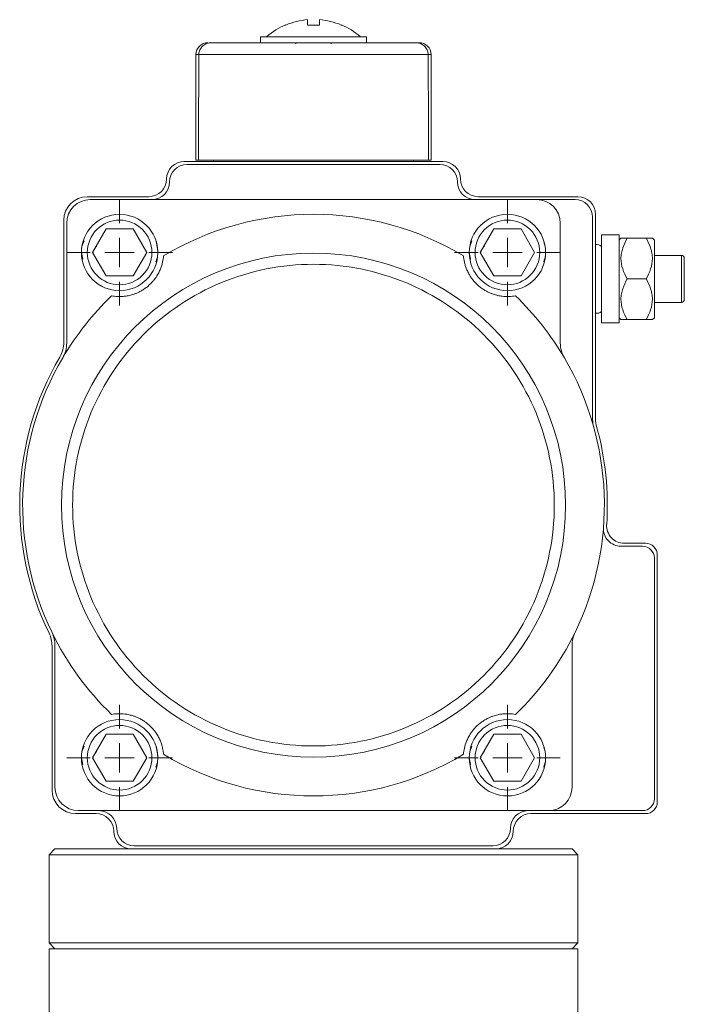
# Model space of a CAD drawing. Header units: millimetres. Extents: x 147 to 788, y -35 to 858.
# Tile 4 of 5: x 217 to 330, y 690 to 858. Entities that reach past the tile are written whole.
import ezdxf

# ---------------------------------------------------------------- set-up
doc = ezdxf.new("R2010")
doc.units = ezdxf.units.MM

# ---------------------------------------------------------------- blocks, each defined once
blk = doc.blocks.new('SW_CENTERMARKSYMBOL_0')
at = {"color": 0, "linetype": 'Continuous', "lineweight": 0}
for p, q in [((0, 5), (0, 9)), ((0, 0), (0, 2.5)), ((-5, 0), (-9, 0)), ((0, 0), (-2.5, 0)), ((0, 0), (0, -2.5)), ((0, 0), (2.5, 0)), ((5, 0), (9, 0)), ((0, -5), (0, -9))]:
    blk.add_line(p, q, dxfattribs=at)
blk = doc.blocks.new('SW_CENTERMARKSYMBOL_1')
at = {"color": 0, "linetype": 'Continuous', "lineweight": 0}
for p, q in [((0, 5), (0, 9)), ((0, 0), (0, 2.5)), ((-5, 0), (-9, 0)), ((0, 0), (-2.5, 0)), ((0, 0), (0, -2.5)), ((0, 0), (2.5, 0)), ((5, 0), (9, 0)), ((0, -5), (0, -9))]:
    blk.add_line(p, q, dxfattribs=at)
blk = doc.blocks.new('SW_CENTERMARKSYMBOL_2')
at = {"color": 0, "linetype": 'Continuous', "lineweight": 0}
for p, q in [((0, 5), (0, 9)), ((0, 0), (0, 2.5)), ((-5, 0), (-9, 0)), ((0, 0), (-2.5, 0)), ((0, 0), (0, -2.5)), ((0, 0), (2.5, 0)), ((5, 0), (9, 0)), ((0, -5), (0, -9))]:
    blk.add_line(p, q, dxfattribs=at)
blk = doc.blocks.new('SW_CENTERMARKSYMBOL_3')
at = {"color": 0, "linetype": 'Continuous', "lineweight": 0}
for p, q in [((0, 5), (0, 9)), ((0, 0), (0, 2.5)), ((-5, 0), (-9, 0)), ((0, 0), (-2.5, 0)), ((0, 0), (0, -2.5)), ((0, 0), (2.5, 0)), ((5, 0), (9, 0)), ((0, -5), (0, -9))]:
    blk.add_line(p, q, dxfattribs=at)

msp = doc.modelspace()

# ---------------------------------------------------------------- linework, layer by layer
at = {"color": 7, "linetype": 'Continuous', "lineweight": 15}
for p, q in [((262.26, 856.63), (262.22, 856.63)), ((248.99, 853.63), (249.03, 853.63)), ((249.64, 853.63), (249.99, 853.63)), ((257.99, 854.63), (257.99, 853.63)), ((266.99, 854.63), (257.99, 854.63)), ((263.99, 853.63), (263.99, 853.43)), ((275.99, 854.63), (266.99, 854.63)), ((269.99, 853.43), (269.99, 853.63)), ((275.99, 853.63), (275.99, 854.63)), ((284.34, 853.63), (283.99, 853.63)), ((246.99, 851.63), (246.99, 833.63)), ((247.47, 851.63), (286.5, 851.63)), ((286.99, 833.63), (286.99, 851.63)), ((288.99, 833.43), (244.99, 833.43)), ((288.49, 832.93), (245.49, 832.93)), ((246.99, 833.63), (247.4, 833.63)), ((247.4, 833.63), (286.57, 833.63)), ((249.99, 833.63), (249.99, 833.43)), ((283.99, 833.43), (283.99, 833.63)), ((286.57, 833.63), (286.99, 833.63)), ((238.99, 827.43), (228.49, 827.43)), ((304.99, 826.93), (228.99, 826.93)), ((311.99, 827.43), (294.99, 827.43)), ((304.99, 826.93), (311.49, 826.93)), ((224.49, 823.43), (224.49, 802.66)), ((224.99, 822.93), (224.99, 802.52)), ((308.99, 802.52), (308.99, 822.93)), ((314.49, 789.56), (314.49, 823.93)), ((314.99, 789.63), (314.99, 824.43)), ((229.37, 817.93), (231.68, 821.93)), ((231.68, 821.93), (236.3, 821.93)), ((236.3, 821.93), (238.6, 817.93)), ((295.37, 817.93), (297.68, 821.93)), ((297.68, 821.93), (302.3, 821.93)), ((302.3, 821.93), (304.6, 817.93)), ((227.57, 818.93), (227.93, 819.93)), ((293.57, 818.93), (293.93, 819.93)), ((318.99, 820.93), (315.99, 820.93)), ((315.99, 820.93), (315.99, 805.93)), ((318.99, 820.93), (318.99, 805.93)), ((319.31, 820.36), (318.99, 820.03)), ((323.59, 820.36), (320.39, 820.36)), ((324.99, 820.03), (324.66, 820.36)), ((324.99, 820.03), (324.99, 813.43)), ((227.72, 816.77), (227.49, 817.93)), ((231.68, 813.93), (229.37, 817.93)), ((229.49, 817.93), (229.49, 818.15)), ((229.94, 818.93), (230.11, 818.93)), ((238.6, 817.93), (236.3, 813.93)), ((293.72, 816.77), (293.49, 817.93)), ((297.68, 813.93), (295.37, 817.93)), ((295.49, 817.93), (295.49, 818.15)), ((295.94, 818.93), (296.11, 818.93)), ((304.6, 817.93), (302.3, 813.93)), ((329.59, 817.43), (324.99, 817.43)), ((236.3, 813.93), (231.68, 813.93)), ((302.3, 813.93), (297.68, 813.93)), ((323.59, 813.43), (320.39, 813.43)), ((324.99, 813.43), (324.99, 806.83)), ((324.99, 809.43), (329.59, 809.43)), ((318.99, 806.83), (319.31, 806.5)), ((323.59, 806.5), (320.39, 806.5)), ((324.66, 806.5), (324.99, 806.83)), ((315.99, 805.93), (318.99, 805.93)), ((322.99, 767.93), (319.33, 767.93)), ((323.49, 768.43), (319.87, 768.43)), ((324.99, 724.93), (324.99, 765.93)), ((325.49, 724.43), (325.49, 766.43)), ((222.49, 750.96), (222.49, 726.43)), ((222.99, 751.07), (222.99, 726.93)), ((310.99, 726.93), (310.99, 751.07)), ((229.37, 731.93), (231.68, 735.93)), ((231.68, 735.93), (236.3, 735.93)), ((236.3, 735.93), (238.6, 731.93)), ((295.37, 731.93), (297.68, 735.93)), ((297.68, 735.93), (302.3, 735.93)), ((302.3, 735.93), (304.6, 731.93)), ((227.57, 732.93), (227.93, 733.93)), ((229.94, 732.93), (230.11, 732.93)), ((293.57, 732.93), (293.93, 733.93)), ((295.94, 732.93), (296.11, 732.93)), ((227.72, 730.77), (227.49, 731.93)), ((231.68, 727.93), (229.37, 731.93)), ((229.49, 731.93), (229.49, 732.15)), ((238.6, 731.93), (236.3, 727.93)), ((293.72, 730.77), (293.49, 731.93)), ((297.68, 727.93), (295.37, 731.93)), ((295.49, 731.93), (295.49, 732.15)), ((304.6, 731.93), (302.3, 727.93)), ((236.3, 727.93), (231.68, 727.93)), ((302.3, 727.93), (297.68, 727.93)), ((226.49, 722.43), (229.99, 722.43)), ((226.99, 722.93), (306.99, 722.93)), ((303.99, 722.43), (323.49, 722.43)), ((306.99, 722.93), (322.99, 722.93)), ((222.99, 716.43), (221.99, 715.43)), ((222.99, 716.43), (235.99, 716.43)), ((235.99, 716.43), (297.99, 716.43)), ((297.49, 716.93), (236.49, 716.93)), ((297.99, 716.43), (310.99, 716.43)), ((311.99, 715.43), (310.99, 716.43)), ((221.99, 715.43), (221.99, 700.43)), ((311.99, 715.43), (221.99, 715.43)), ((311.99, 700.43), (311.99, 715.43)), ((221.99, 700.43), (222.99, 699.43)), ((221.99, 700.43), (311.99, 700.43)), ((221.99, 699.43), (221.99, 685.43)), ((221.99, 699.43), (311.99, 699.43)), ((310.99, 699.43), (311.99, 700.43)), ((311.99, 685.43), (311.99, 699.43))]:
    msp.add_line(p, q, dxfattribs=at)
at = {"color": 8, "linetype": 'Continuous', "lineweight": 15}
for p, q in [((247.47, 851.63), (246.99, 851.63)), ((286.99, 851.63), (286.5, 851.63)), ((329.59, 813.43), (329.59, 817.43)), ((329.59, 809.43), (329.59, 813.43))]:
    msp.add_line(p, q, dxfattribs=at)
at = {"color": 7, "linetype": 'Continuous', "lineweight": 15}
for centre, radius in [((233.99, 817.93), 6.5), ((299.99, 817.93), 6.5), ((266.99, 774.93), 42.9), ((233.99, 731.93), 6.5), ((299.99, 731.93), 6.5)]:
    msp.add_circle(centre, radius, dxfattribs=at)
for centre, radius, start, end in [((266.99, 845.47), 12.17, 113.1165, 130.7385), ((266.99, 845.47), 12.13, 94.7306, 112.9384), ((266.99, 845.47), 12.13, 67.0616, 85.2694), ((266.99, 845.47), 12.17, 49.2542, 66.8855), ((248.99, 851.63), 2, 90, 180), ((284.99, 851.63), 2, 0, 90), ((244.99, 830.43), 3, 90, 180), ((245.49, 829.93), 3, 90, 180), ((288.49, 829.93), 3, 0, 90), ((288.99, 830.43), 3, 0, 90), ((238.99, 830.43), 3, 270, 0), ((239.49, 829.93), 3, 270, 0), ((294.49, 829.93), 3, 180, 270), ((294.99, 830.43), 3, 180, 270), ((228.49, 823.43), 4, 90, 180), ((228.99, 822.93), 4, 90, 180), ((304.99, 822.93), 4, 0, 90), ((311.49, 823.93), 3, 0, 90), ((311.99, 824.43), 3, 0, 90), ((266.99, 774.93), 49.5, 58.9613, 121.0387), ((315.19, 818.08), 1.2, 48.1897, 99.5941), ((329.59, 816.93), 0.5, 360, 90), ((266.99, 774.93), 49.5, 133.9696, 149.5855), ((266.99, 774.93), 49.5, 30.4145, 46.0304), ((329.59, 809.93), 0.5, 270, 0), ((315.19, 808.78), 1.2, 260.4059, 311.8103), ((219.49, 802.66), 5, 329.7274, 0), ((219.99, 802.52), 5, 329.5855, 0), ((313.99, 802.52), 5, 180, 210.4144), ((266.99, 774.93), 50, 149.7274, 205.8419), ((266.99, 774.93), 49.5, 149.5855, 205.9623), ((266.99, 774.93), 49.5, 334.0377, 30.4145), ((319.49, 789.56), 5, 180, 195.5701), ((319.99, 789.63), 5, 180, 195.4987), ((266.99, 774.93), 50, 356.2136, 15.4987), ((319.33, 770.93), 3, 175.6304, 270), ((319.87, 771.43), 3, 176.2136, 270), ((322.99, 765.93), 2, 0, 90), ((323.49, 766.43), 2, 0, 90), ((217.49, 750.96), 5, 0, 25.8419), ((266.99, 774.93), 49.5, 205.9623, 226.0304), ((217.99, 751.07), 5, 0, 25.9623), ((266.99, 774.93), 49.5, 313.9696, 334.0377), ((315.99, 751.07), 5, 154.0379, 180), ((266.99, 774.93), 49.5, 238.9613, 301.0387), ((226.49, 726.43), 4, 180, 270), ((226.99, 726.93), 4, 180, 270), ((306.99, 726.93), 4, 270, 0), ((322.99, 724.93), 2, 270, 0), ((323.49, 724.43), 2, 270, 0), ((229.99, 719.43), 3, 0, 90), ((230.49, 719.93), 3, 0, 90), ((303.49, 719.93), 3, 90, 180), ((303.99, 719.43), 3, 90, 180), ((235.99, 719.43), 3, 180, 270), ((236.49, 719.93), 3, 180, 270), ((297.49, 719.93), 3, 270, 0), ((297.99, 719.43), 3, 270, 0)]:
    msp.add_arc(centre, radius, start, end, dxfattribs=at)
for major_axis, start_param, end_param in [((-3.47, 1145.8), 1.175653, 1.192615), ((3.47, 1145.8), 5.090571, 5.107532), ((3.47, 1145.8), 5.090571, 5.107532)]:
    msp.add_ellipse((266.99, 410.62), major_axis=major_axis, ratio=0.01719, start_param=start_param, end_param=end_param, dxfattribs=at)
for points in [[(265.99, 856.63), (265.99, 857.14), (265.99, 857.44), (265.99, 857.55)], [(267.99, 856.63), (267.33, 856.63), (266.65, 856.63), (265.99, 856.63)], [(267.99, 857.55), (267.99, 857.44), (267.99, 857.14), (267.99, 856.63)], [(284.99, 853.63), (284.99, 853.63), (284.77, 853.63), (284.34, 853.63)], [(330.09, 813.43), (330.09, 815.36), (330.09, 816.93), (330.09, 816.93)], [(330.09, 813.43), (330.09, 815.36), (330.09, 816.93), (330.09, 816.93)]]:
    msp.add_open_spline(points, degree=3, dxfattribs=at)
for points, knots in [([(271.75, 856.63), (271.77, 856.63), (271.81, 856.63), (271.74, 856.63), (271.71, 856.63)], [0, 0, 0, 0, 0.618286, 1, 1, 1, 1]), ([(247.47, 851.63), (247.47, 851.77), (247.49, 851.91), (247.55, 852.17), (247.59, 852.31), (247.77, 852.68), (247.94, 852.9), (248.24, 853.17), (248.35, 853.25), (248.59, 853.39), (248.71, 853.45), (248.97, 853.54), (249.1, 853.57), (249.36, 853.62), (249.5, 853.63), (249.64, 853.63)], [0, 0, 0, 0, 0.125, 0.125, 0.25, 0.25, 0.5, 0.5, 0.625, 0.625, 0.75, 0.75, 0.875, 0.875, 1, 1, 1, 1]), ([(247.47, 851.63), (247.47, 851.77), (247.49, 851.91), (247.55, 852.17), (247.59, 852.31), (247.77, 852.68), (247.94, 852.9), (248.24, 853.17), (248.35, 853.25), (248.59, 853.39), (248.71, 853.45), (248.97, 853.54), (249.1, 853.57), (249.36, 853.62), (249.5, 853.63), (249.64, 853.63)], [0, 0, 0, 0, 0.125, 0.125, 0.25, 0.25, 0.5, 0.5, 0.625, 0.625, 0.75, 0.75, 0.875, 0.875, 1, 1, 1, 1]), ([(249.64, 853.63), (249.67, 853.63), (249.74, 853.63), (249.86, 853.63), (249.99, 853.63), (250.13, 853.63), (250.27, 853.63), (250.42, 853.63), (250.72, 853.63), (251.22, 853.63), (251.98, 853.63), (252.85, 853.63), (254.16, 853.63), (256.03, 853.63), (258.58, 853.63), (261.33, 853.63), (264.16, 853.63), (266.99, 853.63), (269.82, 853.63), (272.64, 853.63), (275.39, 853.63), (277.94, 853.63), (279.81, 853.63), (281.12, 853.63), (281.99, 853.63), (282.75, 853.63), (283.29, 853.63), (283.67, 853.63), (283.92, 853.63), (284.14, 853.63), (284.27, 853.63), (284.34, 853.63)], [0, 0, 0, 0, 0.008531, 0.017051, 0.025564, 0.034074, 0.042587, 0.051105, 0.059633, 0.090651, 0.121681, 0.153564, 0.185459, 0.250083, 0.314706, 0.37843, 0.440427, 0.500001, 0.559576, 0.621572, 0.685296, 0.74992, 0.814543, 0.846427, 0.878322, 0.90934, 0.940369, 0.955282, 0.970176, 0.985075, 1, 1, 1, 1]), ([(266.99, 854.63), (266.09, 854.63), (264.29, 854.63), (261.89, 854.63), (260.1, 854.63), (259.08, 854.63), (259.09, 854.63), (259.09, 854.63)], [0, 0, 0, 0, 0.214878, 0.429755, 0.644633, 0.859511, 1, 1, 1, 1]), ([(274.88, 854.63), (274.91, 854.63), (275.02, 854.63), (274.28, 854.63), (272.73, 854.63), (270.48, 854.63), (268.44, 854.63), (267.27, 854.63), (266.99, 854.63)], [0, 0, 0, 0, 0.0744, 0.288988, 0.503577, 0.718165, 0.932753, 1, 1, 1, 1]), ([(286.5, 851.63), (286.5, 851.77), (286.49, 851.91), (286.42, 852.17), (286.38, 852.31), (286.2, 852.68), (286.03, 852.9), (285.73, 853.17), (285.62, 853.25), (285.38, 853.39), (285.26, 853.45), (285.01, 853.54), (284.87, 853.57), (284.61, 853.62), (284.47, 853.63), (284.34, 853.63)], [0, 0, 0, 0, 0.125, 0.125, 0.25, 0.25, 0.5, 0.5, 0.625, 0.625, 0.75, 0.75, 0.875, 0.875, 1, 1, 1, 1]), ([(284.34, 853.63), (284.61, 853.63), (284.88, 853.59), (285.39, 853.4), (285.62, 853.26), (285.93, 852.99), (286.03, 852.89), (286.19, 852.68), (286.26, 852.56), (286.38, 852.31), (286.42, 852.18), (286.48, 851.91), (286.5, 851.77), (286.5, 851.63)], [0, 0, 0, 0, 0.25, 0.25, 0.5, 0.5, 0.625, 0.625, 0.75, 0.75, 0.875, 0.875, 1, 1, 1, 1]), ([(228.49, 817.93), (228.49, 819.39), (229.07, 820.79), (231.13, 822.85), (232.53, 823.43), (235.44, 823.43), (236.84, 822.85), (238.91, 820.79), (239.49, 819.39), (239.49, 817.93)], [0, 0, 0, 0, 0.25, 0.25, 0.5, 0.5, 0.75, 0.75, 1, 1, 1, 1]), ([(294.49, 817.93), (294.49, 819.39), (295.07, 820.79), (297.13, 822.85), (298.53, 823.43), (301.44, 823.43), (302.84, 822.85), (304.91, 820.79), (305.49, 819.39), (305.49, 817.93)], [0, 0, 0, 0, 0.25, 0.25, 0.5, 0.5, 0.75, 0.75, 1, 1, 1, 1]), ([(240.19, 819.8), (240.38, 819), (240.67, 817.83), (240.29, 816.7), (240.16, 816.34)], [0, 0, 0, 0, 0.678392, 1, 1, 1, 1]), ([(306.19, 819.8), (306.38, 819), (306.67, 817.83), (306.29, 816.7), (306.16, 816.34)], [0, 0, 0, 0, 0.678392, 1, 1, 1, 1]), ([(319.31, 820.36), (319.31, 820.36), (319.42, 820.36), (319.71, 820.36), (319.82, 820.36), (320.08, 820.36), (320.23, 820.36), (320.39, 820.36)], [0, 0, 0, 0, 0.5, 0.5, 0.75, 0.75, 1, 1, 1, 1]), ([(320.39, 820.36), (320.07, 819.82), (319.81, 819.27), (319.52, 818.41), (319.45, 818.11), (319.34, 817.52), (319.31, 817.21), (319.31, 816.3), (319.42, 815.71), (319.8, 814.54), (320.07, 813.98), (320.39, 813.43)], [0, 0, 0, 0, 0.25, 0.25, 0.375, 0.375, 0.5, 0.5, 0.75, 0.75, 1, 1, 1, 1]), ([(323.59, 820.36), (323.9, 819.82), (324.16, 819.27), (324.45, 818.41), (324.52, 818.11), (324.63, 817.52), (324.66, 817.21), (324.66, 816.3), (324.55, 815.71), (324.17, 814.54), (323.9, 813.98), (323.59, 813.43)], [0, 0, 0, 0, 0.25, 0.25, 0.375, 0.375, 0.5, 0.5, 0.75, 0.75, 1, 1, 1, 1]), ([(324.66, 820.36), (324.66, 820.36), (324.55, 820.36), (324.26, 820.36), (324.15, 820.36), (323.89, 820.36), (323.74, 820.36), (323.59, 820.36)], [0, 0, 0, 0, 0.5, 0.5, 0.75, 0.75, 1, 1, 1, 1]), ([(239.49, 817.93), (239.49, 816.47), (238.91, 815.08), (236.84, 813.01), (235.44, 812.43), (232.53, 812.43), (231.13, 813.01), (229.07, 815.08), (228.49, 816.47), (228.49, 817.93)], [0, 0, 0, 0, 0.25, 0.25, 0.5, 0.5, 0.75, 0.75, 1, 1, 1, 1]), ([(305.49, 817.93), (305.49, 816.47), (304.91, 815.08), (302.84, 813.01), (301.44, 812.43), (298.53, 812.43), (297.13, 813.01), (295.07, 815.08), (294.49, 816.47), (294.49, 817.93)], [0, 0, 0, 0, 0.25, 0.25, 0.5, 0.5, 0.75, 0.75, 1, 1, 1, 1]), ([(241.46, 817.35), (241.44, 817.01), (241.39, 816.66), (241.22, 815.93), (241.11, 815.54), (240.86, 814.92), (240.76, 814.7), (240.52, 814.24), (240.38, 814), (240.12, 813.62), (240.03, 813.48), (239.81, 813.21), (239.69, 813.06), (239.42, 812.76), (239.27, 812.61), (239.02, 812.38), (238.94, 812.3), (238.76, 812.14), (238.66, 812.07), (238.47, 811.92), (238.37, 811.85), (238.18, 811.71), (238.08, 811.65), (237.78, 811.46), (237.6, 811.36), (237.24, 811.17), (237.07, 811.09), (236.75, 810.96), (236.59, 810.9), (236.15, 810.74), (235.88, 810.67), (235.38, 810.56), (235.14, 810.52), (234.69, 810.46), (234.48, 810.45), (234.07, 810.43), (233.87, 810.43), (233.3, 810.45), (232.95, 810.5), (232.62, 810.56)], [0, 0, 0, 0, 0.125, 0.125, 0.25, 0.25, 0.3125, 0.3125, 0.375, 0.375, 0.40625, 0.40625, 0.4375, 0.4375, 0.46875, 0.46875, 0.484375, 0.484375, 0.5, 0.5, 0.515625, 0.515625, 0.53125, 0.53125, 0.5625, 0.5625, 0.59375, 0.59375, 0.625, 0.625, 0.6875, 0.6875, 0.75, 0.75, 0.8125, 0.8125, 0.875, 0.875, 1, 1, 1, 1]), ([(301.35, 810.56), (301.02, 810.5), (300.67, 810.45), (299.92, 810.42), (299.52, 810.43), (298.85, 810.52), (298.62, 810.55), (298.11, 810.67), (297.84, 810.74), (297.4, 810.89), (297.25, 810.95), (296.93, 811.08), (296.76, 811.16), (296.4, 811.34), (296.21, 811.45), (295.92, 811.63), (295.83, 811.69), (295.63, 811.83), (295.53, 811.9), (295.34, 812.05), (295.24, 812.12), (295.06, 812.28), (294.97, 812.36), (294.72, 812.59), (294.57, 812.74), (294.3, 813.04), (294.18, 813.19), (293.96, 813.46), (293.86, 813.6), (293.6, 813.99), (293.46, 814.22), (293.22, 814.68), (293.12, 814.9), (292.95, 815.32), (292.88, 815.52), (292.76, 815.91), (292.71, 816.1), (292.59, 816.66), (292.54, 817.01), (292.51, 817.35)], [0, 0, 0, 0, 0.125, 0.125, 0.25, 0.25, 0.3125, 0.3125, 0.375, 0.375, 0.40625, 0.40625, 0.4375, 0.4375, 0.46875, 0.46875, 0.484375, 0.484375, 0.5, 0.5, 0.515625, 0.515625, 0.53125, 0.53125, 0.5625, 0.5625, 0.59375, 0.59375, 0.625, 0.625, 0.6875, 0.6875, 0.75, 0.75, 0.8125, 0.8125, 0.875, 0.875, 1, 1, 1, 1]), ([(307.97, 774.93), (307.97, 785.8), (303.66, 796.23), (288.28, 811.6), (277.86, 815.92), (256.12, 815.92), (245.69, 811.6), (230.32, 796.23), (226, 785.8), (226, 774.93)], [0, 0, 0, 0, 0.25, 0.25, 0.5, 0.5, 0.75, 0.75, 1, 1, 1, 1]), ([(320.39, 813.43), (320.07, 812.89), (319.81, 812.34), (319.52, 811.48), (319.45, 811.19), (319.34, 810.59), (319.31, 810.28), (319.31, 809.38), (319.42, 808.78), (319.8, 807.61), (320.07, 807.05), (320.39, 806.5)], [0, 0, 0, 0, 0.25, 0.25, 0.375, 0.375, 0.5, 0.5, 0.75, 0.75, 1, 1, 1, 1]), ([(323.59, 813.43), (323.9, 812.89), (324.16, 812.34), (324.45, 811.48), (324.52, 811.19), (324.63, 810.59), (324.66, 810.28), (324.66, 809.38), (324.55, 808.78), (324.17, 807.61), (323.9, 807.05), (323.59, 806.5)], [0, 0, 0, 0, 0.25, 0.25, 0.375, 0.375, 0.5, 0.5, 0.75, 0.75, 1, 1, 1, 1]), ([(330.09, 809.93), (330.09, 809.93), (330.09, 809.93), (330.09, 809.96), (330.09, 810.05), (330.09, 810.16), (330.09, 810.34), (330.09, 810.68), (330.09, 811.16), (330.09, 811.77), (330.09, 812.24), (330.09, 812.64), (330.09, 812.93), (330.09, 813.19), (330.09, 813.35), (330.09, 813.43)], [0, 0, 0, 0, 0.007462, 0.11622, 0.170639, 0.225047, 0.312739, 0.400698, 0.577801, 0.686869, 0.795928, 0.854056, 0.912183, 0.956097, 1, 1, 1, 1]), ([(320.39, 806.5), (320.07, 806.5), (319.81, 806.5), (319.52, 806.5), (319.45, 806.5), (319.34, 806.5), (319.31, 806.5), (319.31, 806.5)], [0, 0, 0, 0, 0.5, 0.5, 0.75, 0.75, 1, 1, 1, 1]), ([(323.59, 806.5), (323.9, 806.5), (324.17, 806.5), (324.45, 806.5), (324.53, 806.5), (324.63, 806.5), (324.66, 806.5), (324.66, 806.5)], [0, 0, 0, 0, 0.5, 0.5, 0.75, 0.75, 1, 1, 1, 1]), ([(307.97, 774.93), (307.97, 764.06), (303.66, 753.64), (288.28, 738.26), (277.86, 733.94), (256.12, 733.94), (245.69, 738.26), (230.32, 753.64), (226, 764.06), (226, 774.93)], [0, 0, 0, 0, 0.25, 0.25, 0.5, 0.5, 0.75, 0.75, 1, 1, 1, 1]), ([(232.62, 739.31), (232.95, 739.37), (233.3, 739.41), (234.05, 739.44), (234.45, 739.43), (235.12, 739.35), (235.36, 739.31), (235.86, 739.2), (236.13, 739.13), (236.57, 738.98), (236.72, 738.92), (237.04, 738.78), (237.21, 738.71), (237.57, 738.52), (237.76, 738.42), (238.05, 738.24), (238.15, 738.17), (238.34, 738.04), (238.44, 737.97), (238.64, 737.82), (238.73, 737.74), (238.91, 737.59), (239, 737.51), (239.25, 737.28), (239.4, 737.12), (239.68, 736.82), (239.8, 736.68), (240.01, 736.4), (240.11, 736.27), (240.37, 735.88), (240.51, 735.64), (240.75, 735.19), (240.85, 734.97), (241.02, 734.55), (241.09, 734.35), (241.21, 733.95), (241.26, 733.76), (241.39, 733.21), (241.44, 732.86), (241.46, 732.52)], [0, 0, 0, 0, 0.125, 0.125, 0.25, 0.25, 0.3125, 0.3125, 0.375, 0.375, 0.40625, 0.40625, 0.4375, 0.4375, 0.46875, 0.46875, 0.484375, 0.484375, 0.5, 0.5, 0.515625, 0.515625, 0.53125, 0.53125, 0.5625, 0.5625, 0.59375, 0.59375, 0.625, 0.625, 0.6875, 0.6875, 0.75, 0.75, 0.8125, 0.8125, 0.875, 0.875, 1, 1, 1, 1]), ([(292.51, 732.52), (292.54, 732.86), (292.59, 733.21), (292.75, 733.94), (292.86, 734.32), (293.12, 734.95), (293.21, 735.17), (293.45, 735.62), (293.59, 735.87), (293.85, 736.25), (293.95, 736.38), (294.16, 736.66), (294.28, 736.8), (294.55, 737.1), (294.7, 737.26), (294.95, 737.49), (295.03, 737.57), (295.22, 737.72), (295.31, 737.8), (295.5, 737.95), (295.6, 738.02), (295.8, 738.15), (295.9, 738.22), (296.19, 738.4), (296.37, 738.51), (296.73, 738.69), (296.9, 738.77), (297.23, 738.91), (297.38, 738.97), (297.82, 739.12), (298.09, 739.19), (298.59, 739.31), (298.83, 739.35), (299.28, 739.4), (299.49, 739.42), (299.9, 739.44), (300.1, 739.43), (300.67, 739.41), (301.02, 739.37), (301.35, 739.31)], [0, 0, 0, 0, 0.125, 0.125, 0.25, 0.25, 0.3125, 0.3125, 0.375, 0.375, 0.40625, 0.40625, 0.4375, 0.4375, 0.46875, 0.46875, 0.484375, 0.484375, 0.5, 0.5, 0.515625, 0.515625, 0.53125, 0.53125, 0.5625, 0.5625, 0.59375, 0.59375, 0.625, 0.625, 0.6875, 0.6875, 0.75, 0.75, 0.8125, 0.8125, 0.875, 0.875, 1, 1, 1, 1]), ([(228.49, 731.93), (228.49, 733.39), (229.07, 734.79), (231.13, 736.85), (232.53, 737.43), (235.44, 737.43), (236.84, 736.85), (238.91, 734.79), (239.49, 733.39), (239.49, 731.93)], [0, 0, 0, 0, 0.25, 0.25, 0.5, 0.5, 0.75, 0.75, 1, 1, 1, 1]), ([(294.49, 731.93), (294.49, 733.39), (295.07, 734.79), (297.13, 736.85), (298.53, 737.43), (301.44, 737.43), (302.84, 736.85), (304.91, 734.79), (305.49, 733.39), (305.49, 731.93)], [0, 0, 0, 0, 0.25, 0.25, 0.5, 0.5, 0.75, 0.75, 1, 1, 1, 1]), ([(240.19, 733.8), (240.38, 733), (240.67, 731.83), (240.29, 730.7), (240.16, 730.34)], [0, 0, 0, 0, 0.678392, 1, 1, 1, 1]), ([(306.19, 733.8), (306.38, 733), (306.67, 731.83), (306.29, 730.7), (306.16, 730.34)], [0, 0, 0, 0, 0.678392, 1, 1, 1, 1]), ([(239.49, 731.93), (239.49, 730.47), (238.91, 729.08), (236.84, 727.01), (235.44, 726.43), (232.53, 726.43), (231.13, 727.01), (229.07, 729.08), (228.49, 730.47), (228.49, 731.93)], [0, 0, 0, 0, 0.25, 0.25, 0.5, 0.5, 0.75, 0.75, 1, 1, 1, 1]), ([(305.49, 731.93), (305.49, 730.47), (304.91, 729.08), (302.84, 727.01), (301.44, 726.43), (298.53, 726.43), (297.13, 727.01), (295.07, 729.08), (294.49, 730.47), (294.49, 731.93)], [0, 0, 0, 0, 0.25, 0.25, 0.5, 0.5, 0.75, 0.75, 1, 1, 1, 1])]:
    msp.add_open_spline(points, degree=3, knots=knots, dxfattribs=at)

# ---------------------------------------------------------------- block references
at = {"color": 7, "linetype": 'Continuous', "lineweight": 0}
for name, p in [('SW_CENTERMARKSYMBOL_2', (233.99, 817.93)), ('SW_CENTERMARKSYMBOL_0', (299.99, 817.93)), ('SW_CENTERMARKSYMBOL_1', (233.99, 731.93)), ('SW_CENTERMARKSYMBOL_3', (299.99, 731.93))]:
    msp.add_blockref(name, p, dxfattribs=at)

doc.saveas('drawing.dxf')
